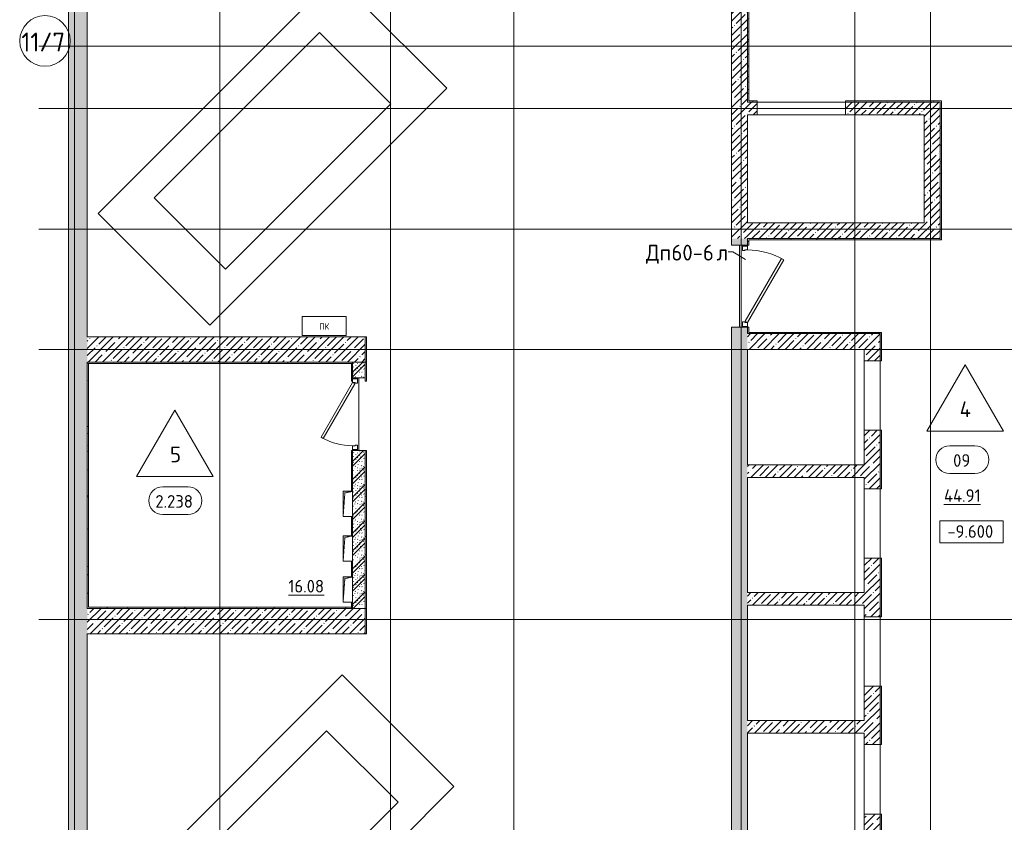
# Model space of a CAD drawing. Header units: millimetres. Extents: x 94064 to 156999, y -10965 to 64097.
# Tile 15 of 40: x 105100 to 120687, y 21115 to 33820. Entities that reach past the tile are written whole.
import ezdxf

# ---------------------------------------------------------------- set-up
doc = ezdxf.new("R2010")
doc.units = ezdxf.units.MM
doc.linetypes.add('3_ Штрих_ 1 х 1 мм', pattern=[2, 1, -1])
doc.linetypes.add('4_ Штрихпунктир_ 10 х 2 мм', pattern=[14, 10, -2, 0, -2])
for name, color, linetype, lineweight in [('A-ANNO-NOTE', 7, 'Continuous', 5), ('A-AREA-IDEN', 7, 'Continuous', 5), ('A-DETL-GENF', 7, 'Continuous', 13), ('A-DOOR', 7, 'Continuous', 13), ('A-DOOR-FRAM', 7, 'Continuous', 13), ('A-DOOR-IDEN', 7, 'Continuous', 5), ('A-DOOR-OPNG', 7, 'Continuous', 13), ('A-FLOR', 7, 'Continuous', 13), ('A-FLOR-IDEN', 7, 'Continuous', 5), ('A-WALL', 7, 'Continuous', 13), ('A-WALL-PATT', 7, 'Continuous', 13), ('C-PRKG', 7, 'Continuous', 13), ('G-ANNO-DIMS', 7, 'Continuous', 5), ('I-WALL', 7, 'Continuous', 13), ('M-EQPM', 7, 'Continuous', 13), ('S-GRID', 7, 'Continuous', 5), ('S-GRID-IDEN', 7, 'Continuous', 5)]:
    doc.layers.add(name, color=color, linetype=linetype, lineweight=lineweight)
doc.styles.add('GOST Common', font='GOST_Common.ttf', dxfattribs={"height": 100})
doc.styles.add('GOST Common_1', font='GOST_Common.ttf', dxfattribs={"height": 300})
doc.styles.add('GOST Common_2', font='GOST_Common.ttf', dxfattribs={"height": 200})
doc.styles.add('GOST Common_3', font='GOST_Common.ttf', dxfattribs={"height": 250})
pattern_1 = [(0, (0, 0), (203.2, 50.8), [3.353, -149.047, 3.353, -149.047, -812.8]), (0, (0, 0), (203.2, 50.8), [-304.8, 3.353, -301.447, 3.353, -149.047, -355.6]), (0, (0, 0), (203.2, 50.8), [-762, 3.353, -98.247, 3.353, -250.647]), (120, (76.2, 25.4), (-145.59409, 150.576362), [3.353, -149.047, 3.353, -149.047, -812.8]), (120, (76.2, 25.4), (-145.59409, 150.576362), [-304.8, 3.353, -301.447, 3.353, -149.047, -355.6]), (120, (76.2, 25.4), (-145.59409, 150.576362), [-762, 3.353, -98.247, 3.353, -250.647]), (240, (101.6, 127), (-57.60591, -201.376362), [3.353, -149.047, 3.353, -149.047, -812.8]), (240, (101.6, 127), (-57.60591, -201.376362), [-304.8, 3.353, -301.447, 3.353, -149.047, -355.6]), (240, (101.6, 127), (-57.60591, -201.376362), [-762, 3.353, -98.247, 3.353, -250.647])]
pattern_2 = [(45, (0, 0), (-114.04925, 114.04925), []), (45, (114.05, 0), (-114.04925, 114.04925), [201.612, -40.322, 3.353, -36.97])]

# ---------------------------------------------------------------- blocks, each defined once
blk = doc.blocks.new('Наметкина 10_РД_АР_П_Отделка_R21_rvt-1--02_Подвал_МП_часть Г')
at = {"layer": 'A-WALL-PATT', "lineweight": 5}
h = blk.add_hatch(dxfattribs=at)
h.set_pattern_fill('FP_5', color=256, style=0, pattern_type=2)
h.set_pattern_definition(pattern_1)
h.paths.add_polyline_path([(116640, 32515), (116640, 34565), (116620, 34565), (116620, 32515)])
h = blk.add_hatch(dxfattribs=at)
h.set_pattern_fill('FP_5', color=256, style=0, pattern_type=2)
h.set_pattern_definition(pattern_1)
h.paths.add_polyline_path([(116640, 32515), (116775, 32515), (116775, 32535), (116640, 32535)])
h.paths.add_polyline_path([(119478, 32515), (119670, 32515), (119670, 32535), (118175, 32535), (118175, 32515)])
h = blk.add_hatch(dxfattribs=at)
h.set_pattern_fill('FP_5', color=256, style=0, pattern_type=2)
h.set_pattern_definition(pattern_1)
h.paths.add_polyline_path([(119670, 30355), (119690, 30355), (119690, 32535), (119670, 32535), (119670, 31002)])
h = blk.add_hatch(dxfattribs=at)
h.set_pattern_fill('FP_5', color=256, style=0, pattern_type=2)
h.set_pattern_definition(pattern_1)
h.paths.add_polyline_path([(116620, 28850), (116640, 28850), (116640, 28950), (116620, 28950), (116620, 28939)])
h.paths.add_polyline_path([(116620, 30250), (116640, 30250), (116640, 30355), (116620, 30355)])
h = blk.add_hatch(dxfattribs=at)
h.set_pattern_fill('FP_5', color=256, style=0, pattern_type=2)
h.set_pattern_definition(pattern_1)
h.paths.add_polyline_path([(119690, 30335), (119690, 30355), (116640, 30355), (116640, 30335), (119478, 30335)])
h = blk.add_hatch(dxfattribs=at)
h.set_pattern_fill('FP_5', color=256, style=0, pattern_type=2)
h.set_pattern_definition(pattern_1)
h.paths.add_polyline_path([(118720, 28850), (118720, 28870), (116640, 28870), (116640, 28850)])
h = blk.add_hatch(dxfattribs=at)
h.set_pattern_fill('FP_5', color=256, style=0, pattern_type=2)
h.set_pattern_definition(pattern_1)
h.paths.add_polyline_path([(118740, 20450), (118740, 21245), (118720, 21245), (118720, 20450)])
h.paths.add_polyline_path([(118740, 22345), (118740, 23270), (118720, 23270), (118720, 22345)])
h.paths.add_polyline_path([(118720, 24370), (118740, 24370), (118740, 25295), (118720, 25295), (118720, 24812)])
h.paths.add_polyline_path([(118740, 26395), (118740, 27320), (118720, 27320), (118720, 26395)])
h.paths.add_polyline_path([(118740, 28420), (118740, 28870), (118720, 28870), (118720, 28420)])
h = blk.add_hatch(dxfattribs=at)
h.set_pattern_fill('FP_5', color=256, style=0, pattern_type=2)
h.set_pattern_definition(pattern_1)
h.paths.add_polyline_path([(110590, 28400), (110590, 28800), (110570, 28800), (110570, 28400)])
h = blk.add_hatch(dxfattribs=at)
h.set_pattern_fill('FP_5', color=256, style=0, pattern_type=2)
h.set_pattern_definition(pattern_1)
h.paths.add_polyline_path([(110370, 28380), (110370, 28400), (106170, 28400), (106170, 28380), (109506, 28380)])
h = blk.add_hatch(dxfattribs=at)
h.set_pattern_fill('FP_5', color=256, style=0, pattern_type=2)
h.set_pattern_definition(pattern_1)
h.paths.add_polyline_path([(106190, 24520), (106190, 28380), (106170, 28380), (106170, 24520)])
h = blk.add_hatch(dxfattribs=at)
h.set_pattern_fill('FP_5', color=256, style=0, pattern_type=2)
h.set_pattern_definition(pattern_1)
h.paths.add_polyline_path([(110370, 24520), (110369, 24600), (110350, 24600), (110350, 24520)])
h.paths.add_polyline_path([(110370, 25000), (110370, 25250), (110350, 25250), (110350, 25000), (110366, 25000)])
h.paths.add_polyline_path([(110370, 25650), (110370, 25955), (110350, 25955), (110350, 25650), (110361, 25650)])
h.paths.add_polyline_path([(110350, 26355), (110370, 26355), (110370, 27000), (110350, 27000), (110350, 26875)])
h.paths.add_polyline_path([(110370, 28100), (110370, 28380), (110350, 28380), (110350, 28100)])
h = blk.add_hatch(dxfattribs=at)
h.set_pattern_fill('FP_5', color=256, style=0, pattern_type=2)
h.set_pattern_definition(pattern_1)
h.paths.add_polyline_path([(110590, 24500), (110590, 27000), (110570, 27000), (110570, 24500)])
h.paths.add_polyline_path([(110590, 28100), (110590, 28400), (110570, 28400), (110570, 28100)])
h = blk.add_hatch(dxfattribs=at)
h.set_pattern_fill('FP_5', color=256, style=0, pattern_type=2)
h.set_pattern_definition(pattern_1)
h.paths.add_polyline_path([(110370, 24500), (110370, 24520), (106170, 24520), (106170, 24500), (109506, 24500)])
h = blk.add_hatch(dxfattribs=at)
h.set_pattern_fill('FP_5', color=256, style=0, pattern_type=2)
h.set_pattern_definition(pattern_1)
h.paths.add_polyline_path([(110590, 24100), (110590, 24500), (110570, 24500), (110570, 24100)])
at = {"layer": 'A-WALL'}
for p, q in [((116620, 34565), (116620, 32515)), ((116640, 32535), (116640, 34565)), ((116620, 32515), (116640, 32515)), ((116775, 32535), (116640, 32535)), ((116640, 32515), (116775, 32515)), ((116775, 32515), (116775, 32535)), ((119670, 32535), (118175, 32535)), ((118175, 32535), (118175, 32515)), ((118175, 32515), (119670, 32515)), ((119690, 32535), (119670, 32535)), ((119670, 32515), (119670, 30355)), ((119690, 30355), (119690, 32535)), ((116620, 30355), (116620, 30250)), ((116640, 30355), (116620, 30355)), ((116620, 30250), (116640, 30250)), ((119670, 30355), (116640, 30355)), ((116640, 30250), (116640, 30335)), ((116640, 30335), (119690, 30335)), ((119690, 30335), (119690, 30355)), ((116620, 28950), (116620, 28850)), ((116640, 28950), (116620, 28950)), ((116620, 28850), (116640, 28850)), ((116640, 28870), (116640, 28950)), ((118720, 28870), (116640, 28870)), ((116640, 28850), (118720, 28850)), ((118740, 28870), (118720, 28870)), ((118720, 28850), (118720, 28420)), ((118740, 28420), (118740, 28870)), ((110570, 28800), (110570, 28400)), ((110590, 28800), (110570, 28800)), ((110590, 28400), (110590, 28800)), ((110370, 28400), (106170, 28400)), ((106170, 28400), (106170, 28380)), ((106170, 28380), (106170, 24520)), ((106190, 28380), (110370, 28380)), ((106190, 24520), (106190, 28380)), ((110370, 28380), (110350, 28380)), ((110350, 28380), (110350, 28100)), ((110370, 28380), (110370, 28400)), ((110370, 28135), (110370, 28380)), ((110570, 28400), (110570, 28100)), ((110590, 28400), (110570, 28400)), ((110570, 28400), (110590, 28400)), ((110590, 28100), (110590, 28400)), ((118720, 28420), (118740, 28420)), ((110350, 28100), (110370, 28100)), ((110570, 28100), (110590, 28100)), ((118720, 27320), (118720, 26395)), ((118740, 27320), (118720, 27320)), ((118740, 26395), (118740, 27320)), ((110370, 27000), (110350, 27000)), ((110350, 27000), (110350, 26355)), ((110370, 26355), (110370, 27000)), ((110570, 27000), (110570, 24500)), ((110590, 27000), (110570, 27000)), ((110590, 24500), (110590, 27000)), ((118720, 26395), (118740, 26395)), ((110350, 25955), (110350, 25650)), ((110370, 25650), (110370, 25955)), ((118720, 25295), (118720, 24370)), ((118740, 25295), (118720, 25295)), ((118740, 24370), (118740, 25295)), ((110350, 25250), (110350, 25000)), ((110370, 25000), (110370, 25250)), ((106170, 24520), (106170, 24500)), ((106170, 24500), (110370, 24500)), ((110370, 24520), (106190, 24520)), ((110350, 24600), (110350, 24520)), ((110350, 24520), (110370, 24520)), ((110370, 24520), (110370, 24600)), ((110370, 24500), (110370, 24520)), ((110570, 24500), (110590, 24500)), ((110570, 24500), (110570, 24100)), ((110590, 24500), (110570, 24500)), ((110590, 24100), (110590, 24500)), ((118720, 24370), (118740, 24370)), ((110570, 24100), (110590, 24100)), ((118720, 23270), (118720, 22345)), ((118740, 23270), (118720, 23270)), ((118740, 22345), (118740, 23270)), ((118720, 22345), (118740, 22345)), ((118720, 21245), (118720, 20450)), ((118740, 21245), (118720, 21245)), ((118740, 20450), (118740, 21245))]:
    blk.add_line(p, q, dxfattribs=at)
blk = doc.blocks.new('АР_Дверь однопольная - 1150х2100h_кл_ коридор-4724467--02_Подвал_МП_часть Г')
at = {"layer": 'A-DOOR'}
for p, q in [((-366, 600), (-386, 565)), ((-386, 565), (480, 65)), ((500, 100), (-366, 600)), ((480, 65), (500, 100))]:
    blk.add_line(p, q, dxfattribs=at)
at = {"layer": 'A-DOOR', "lineweight": 5}
blk.add_arc((500, 100), 1000, 150, 180, dxfattribs=at)
at = {"layer": 'A-DOOR-FRAM'}
for p, q in [((-560, 100), (-575, 100)), ((-560, 20), (-575, 20)), ((-500, 100), (-560, 100)), ((-560, 100), (-560, 20)), ((-560, 20), (-490, 20)), ((-500, 60), (-500, 100)), ((-490, 60), (-500, 60)), ((-490, 20), (-490, 60)), ((500, 60), (490, 60)), ((490, 60), (490, 20)), ((490, 20), (560, 20)), ((560, 100), (500, 100)), ((500, 100), (500, 60)), ((560, 20), (560, 100)), ((560, 100), (575, 100)), ((560, 20), (575, 20))]:
    blk.add_line(p, q, dxfattribs=at)
blk = doc.blocks.new('КР-Проем - Настраиваемый-4938767--02_Подвал_МП_часть Г')
at = {"layer": 'A-DOOR-OPNG'}
for p, q in [((-700, 100), (700, 100)), ((-700, -100), (700, -100))]:
    blk.add_line(p, q, dxfattribs=at)
blk = doc.blocks.new('КР-Проем - Настраиваемый-4846183--02_Подвал_МП_часть Г')
at = {"layer": 'A-DOOR-OPNG'}
for p, q in [((-550, 125), (550, 125)), ((-550, -125), (550, -125))]:
    blk.add_line(p, q, dxfattribs=at)
blk = doc.blocks.new('АР_Машиноместо - 4900x2400_М__5300х2500_-2211001--02_Подвал_МП_часть Г')
at = {"layer": 'C-PRKG'}
for p, q in [((2500, 0), (0, 0)), ((0, 0), (0, -5300)), ((2500, 0), (2500, -5300)), ((450, -800), (450, -4500)), ((450, -800), (2050, -800)), ((2050, -800), (2050, -4500)), ((450, -4500), (2050, -4500)), ((2500, -5300), (0, -5300))]:
    blk.add_line(p, q, dxfattribs=at)
blk = doc.blocks.new('АР_Дверь однопольная - 1300х2100h_лест__лифт_ холл-4724761--02_Подвал_МП_часть Г')
at = {"layer": 'A-DOOR'}
for p, q in [((-421, 700), (-441, 665)), ((-441, 665), (555, 90)), ((575, 125), (-421, 700)), ((555, 90), (575, 125))]:
    blk.add_line(p, q, dxfattribs=at)
at = {"layer": 'A-DOOR', "lineweight": 5}
blk.add_arc((575, 125), 1150, 150, 180, dxfattribs=at)
at = {"layer": 'A-DOOR-FRAM'}
for p, q in [((-635, 125), (-650, 125)), ((-635, 45), (-650, 45)), ((-575, 125), (-635, 125)), ((-635, 125), (-635, 45)), ((-635, 45), (-565, 45)), ((-575, 85), (-575, 125)), ((-565, 85), (-575, 85)), ((-565, 45), (-565, 85)), ((575, 85), (565, 85)), ((565, 85), (565, 45)), ((565, 45), (635, 45)), ((635, 125), (575, 125)), ((575, 125), (575, 85)), ((635, 45), (635, 125)), ((635, 125), (650, 125)), ((635, 45), (650, 45))]:
    blk.add_line(p, q, dxfattribs=at)
blk = doc.blocks.new('АР_Канал вертикальный прямоугольный - ПК-V12--02_Подвал_МП_часть Г')
at = {"layer": 'A-DETL-GENF', "linetype": '3_ Штрих_ 1 х 1 мм'}
for p, q in [((350, 150), (-350, 150)), ((-350, 150), (-350, -150)), ((350, -150), (350, 150)), ((-350, -150), (350, -150))]:
    blk.add_line(p, q, dxfattribs=at)
at = {"layer": 'M-EQPM'}
for p, q in [((-350, -150), (-350, 150)), ((-350, 150), (350, 150)), ((350, 150), (350, -150)), ((350, -150), (-350, -150))]:
    blk.add_line(p, q, dxfattribs=at)
blk = doc.blocks.new('АР_Канал вертикальный прямоугольный - ЭОМ-6389621--02_Подвал_МП_часть Г')
at = {"layer": 'A-DETL-GENF'}
blk.add_hatch(color=256, dxfattribs=at).paths.add_polyline_path([(-75, -200), (-47.5, 172.5), (75, 200), (-75, 200), (-75, 12.1)])
at = {"layer": 'A-DETL-GENF', "linetype": '3_ Штрих_ 1 х 1 мм'}
for p, q in [((75, 200), (-75, 200)), ((-75, 200), (-75, -200)), ((75, 200), (-75, 200)), ((-75, 200), (-75, -200)), ((-75, -200), (-47.5, 172.5)), ((-75, -200), (-47.5, 172.5)), ((-47.5, 172.5), (75, 200)), ((-47.5, 172.5), (75, 200)), ((75, -200), (75, 200)), ((-75, -200), (75, -200))]:
    blk.add_line(p, q, dxfattribs=at)
at = {"layer": 'M-EQPM'}
for p, q in [((-75, -200), (-75, 200)), ((-75, 200), (75, 200)), ((75, 200), (75, -200)), ((75, -200), (-75, -200))]:
    blk.add_line(p, q, dxfattribs=at)
blk = doc.blocks.new('Ось сетки - 8_0 мм-31302--02_Подвал_МП_часть Г')
at = {"layer": 'S-GRID-IDEN'}
blk.add_circle((0, 0), 4, dxfattribs=at)
blk = doc.blocks.new('Марка помещения _Номер_ - 2 мм-68851--02_Подвал_МП_часть Г')
at = {"layer": 'A-AREA-IDEN'}
for p, q in [((-2.03, 2.21), (1.97, 2.21)), ((-2.03, -2.19), (1.97, -2.19))]:
    blk.add_line(p, q, dxfattribs=at)
for centre, start, end in [((-2.03, 0.01), 90, 270), ((1.97, 0.01), 270, 90)]:
    blk.add_arc(centre, 2.2, start, end, dxfattribs=at)
blk = doc.blocks.new('Марка полов - Марка полов-4106608--02_Подвал_МП_часть Г')
at = {"layer": 'A-FLOR-IDEN'}
for p, q in [((0, 7), (-6.06, -3.5)), ((6.06, -3.5), (0, 7)), ((-6.06, -3.5), (6.06, -3.5))]:
    blk.add_line(p, q, dxfattribs=at)
blk = doc.blocks.new('Высотные отметки - Frame_2-749557--02_Подвал_МП_часть Г')
at = {"layer": 'G-ANNO-DIMS'}
for p, q in [((-5, 3.5), (-5, 0)), ((5, 3.5), (-5, 3.5)), ((5, 0), (5, 3.5)), ((-5, 0), (5, 0))]:
    blk.add_line(p, q, dxfattribs=at)

msp = doc.modelspace()

# ---------------------------------------------------------------- hatches: boundary and pattern name
at = {"layer": 'A-WALL-PATT', "lineweight": 5}
h = msp.add_hatch(dxfattribs=at)
h.set_pattern_fill('FP_3', color=256, style=0, pattern_type=2)
h.set_pattern_definition(pattern_2)
h.paths.add_polyline_path([(116370, 30355), (116620, 30355), (116620, 40865), (116370, 40865), (116370, 31002.156002)])
h = msp.add_hatch(dxfattribs=at)
h.set_pattern_fill('FP_3', color=256, style=0, pattern_type=2)
h.set_pattern_definition(pattern_2)
h.paths.add_polyline_path([(105870, 7850.000001), (106170, 7850.000001), (106170, 35400), (105870, 35400), (105870, 8305.255219)])
h = msp.add_hatch(dxfattribs=at)
h.set_pattern_fill('FP_3', color=256, style=0, pattern_type=2)
h.set_pattern_definition(pattern_2)
h.paths.add_polyline_path([(119420, 32315), (119420, 32515), (118175, 32515), (118175, 32315)])
h.paths.add_polyline_path([(116775, 32315), (116775, 32515), (116620, 32515), (116620, 32315)])
h = msp.add_hatch(dxfattribs=at)
h.set_pattern_fill('FP_3', color=256, style=0, pattern_type=2)
h.set_pattern_definition(pattern_2)
h.paths.add_polyline_path([(119670, 30605), (119670, 32515), (119420, 32515), (119420, 30605), (119478.093554, 30605)])
h = msp.add_hatch(dxfattribs=at)
h.set_pattern_fill('FP_3', color=256, style=0, pattern_type=2)
h.set_pattern_definition(pattern_2)
h.paths.add_polyline_path([(119670, 30355), (119670, 30605), (116620, 30605), (116620, 30355), (119478.093554, 30355)])
h = msp.add_hatch(dxfattribs=at)
h.set_pattern_fill('FP_3', color=256, style=0, pattern_type=2)
h.set_pattern_definition(pattern_2)
h.paths.add_polyline_path([(116620, 13450.000001), (116620, 18850), (116370, 18850), (116370, 13450.000001)])
h.paths.add_polyline_path([(116370, 20300), (116620, 20300), (116620, 28950), (116370, 28950), (116370, 20685.382919)])
h.paths.add_polyline_path([(116370, 30250), (116620, 30250), (116620, 30355), (116370, 30355)])
h = msp.add_hatch(dxfattribs=at)
h.set_pattern_fill('FP_3', color=256, style=0, pattern_type=2)
h.set_pattern_definition(pattern_2)
h.paths.add_polyline_path([(118470, 28600), (118720, 28600), (118720, 28850), (116620, 28850), (116620, 28600)])
h = msp.add_hatch(dxfattribs=at)
h.set_pattern_fill('FP_3', color=256, style=0, pattern_type=2)
h.set_pattern_definition(pattern_2)
h.paths.add_polyline_path([(110570, 28400), (110570, 28800), (106170, 28800), (106170, 28400), (109506.49835, 28400)])
h = msp.add_hatch(dxfattribs=at)
h.set_pattern_fill('FP_3', color=256, style=0, pattern_type=2)
h.set_pattern_definition(pattern_2)
h.paths.add_polyline_path([(118720, 20700), (118720, 21245), (118470, 21245), (118470, 20700)])
h.paths.add_polyline_path([(118470, 22345), (118720, 22345), (118720, 23270), (118470, 23270), (118470, 22525)])
h.paths.add_polyline_path([(118720, 24370), (118720, 25295), (118470, 25295), (118470, 24370)])
h.paths.add_polyline_path([(118470, 26395), (118720, 26395), (118720, 27320), (118470, 27320), (118470, 26575)])
h.paths.add_polyline_path([(118470, 28420), (118720, 28420), (118720, 28600), (118470, 28600)])
h = msp.add_hatch(dxfattribs=at)
h.set_pattern_fill('FP_1', color=256, style=0, pattern_type=2)
h.set_pattern_definition([(135, (150.28, 188.64), (-282.8427, 3e-14), [5, -395]), (135, (174.9, 237.36), (-282.8427, 3e-14), [5, -395]), (135, (211.96, 236.53), (-282.8427, 3e-14), [5, -395]), (135, (114.96, 223.96), (-282.8427, 3e-14), [5, -395]), (135, (77.54, 223.96), (-282.8427, 3e-14), [5, -395]), (135, (57.44, 184.52), (-282.8427, 3e-14), [5, -395]), (135, (66.21, 142.9), (-282.8427, 3e-14), [5, -395]), (135, (107.33, 161), (-282.8427, 3e-14), [5, -395]), (135, (99.08, 130.94), (-282.8427, 3e-14), [5, -395]), (135, (22.6, 136.46), (-282.8427, 3e-14), [5, -395]), (135, (21.16, 168.08), (-282.8427, 3e-14), [5, -395]), (135, (46.13, 96.12), (-282.8427, 3e-14), [5, -395]), (135, (3.54, 74.6), (-282.8427, 3e-14), [5, -395]), (135, (40.3, 47.56), (-282.8427, 3e-14), [5, -395]), (135, (39.77, 18.47), (-282.8427, 3e-14), [5, -395]), (135, (76.94, 37.28), (-282.8427, 3e-14), [5, -395]), (135, (114.18, 62.4), (-282.8427, 3e-14), [5, -395]), (135, (139.87, 90.2), (-282.8427, 3e-14), [5, -395]), (135, (141.44, 15.82), (-282.8427, 3e-14), [5, -395]), (135, (188.69, 26.73), (-282.8427, 3e-14), [5, -395]), (135, (176.14, 51.36), (-282.8427, 3e-14), [5, -395]), (135, (177.03, 0), (-282.8427, 3e-14), [5, -395]), (135, (276.61, 8.22), (-282.8427, 3e-14), [5, -395]), (135, (271.19, 31.72), (-282.8427, 3e-14), [5, -395]), (135, (268.29, 119.65), (-282.8427, 3e-14), [5, -395]), (135, (237.92, 101.95), (-282.8427, 3e-14), [5, -395]), (135, (237.92, 158.27), (-282.8427, 3e-14), [5, -395]), (135, (260.4, 204.35), (-282.8427, 3e-14), [5, -395]), (135, (275.54, 235.4), (-282.8427, 3e-14), [5, -395]), (135, (117.62, 268.96), (-282.8427, 3e-14), [5, -395]), (135, (203.62, 273.83), (-282.8427, 3e-14), [5, -395]), (135, (47.24, 279.3), (-282.8427, 3e-14), [5, -395]), (135, (23.2, 266.16), (-282.8427, 3e-14), [5, -395]), (135, (42.78, 232.52), (-282.8427, 3e-14), [5, -395]), (135, (177.76, 90.57), (-282.8427, 3e-14), [5, -395]), (135, (181.12, 121.8), (-282.8427, 3e-14), [5, -395]), (135, (206.73, 172.06), (-282.8427, 3e-14), [5, -395]), (135, (143.14, 136.62), (-282.8427, 3e-14), [5, -395]), (135, (211.51, 131.86), (-282.8427, 3e-14), [5, -395]), (135, (81.47, 95.1), (-282.8427, 3e-14), [5, -395]), (135, (235.13, 60.46), (-282.8427, 3e-14), [5, -395]), (135, (242.24, 4.89), (-282.8427, 3e-14), [5, -395]), (45, (0, 106.07), (-282.8427, 0), []), (45, (106.07, 0), (-282.8427, 0), []), (45, (176.78, 0), (-282.8427, 0), []), (45, (0, 176.78), (-282.8427, 0), [])])
h.paths.add_polyline_path([(110370, 24500), (110570, 24500), (110570, 27000), (110370, 27000), (110370, 24600)])
h.paths.add_polyline_path([(110370, 28150), (110570, 28150), (110570, 28400), (110370, 28400)])
h = msp.add_hatch(dxfattribs=at)
h.set_pattern_fill('FP_3', color=256, style=0, pattern_type=2)
h.set_pattern_definition(pattern_2)
h.paths.add_polyline_path([(118470, 26575), (118470, 26775), (116620, 26775), (116620, 26575)])
h = msp.add_hatch(dxfattribs=at)
h.set_pattern_fill('FP_3', color=256, style=0, pattern_type=2)
h.set_pattern_definition(pattern_2)
h.paths.add_polyline_path([(118470, 24550), (118470, 24750), (116620, 24750), (116620, 24550)])
h = msp.add_hatch(dxfattribs=at)
h.set_pattern_fill('FP_3', color=256, style=0, pattern_type=2)
h.set_pattern_definition(pattern_2)
h.paths.add_polyline_path([(110570, 24100), (110570, 24500), (106170, 24500), (106170, 24100), (109506.49835, 24100)])
h = msp.add_hatch(dxfattribs=at)
h.set_pattern_fill('FP_3', color=256, style=0, pattern_type=2)
h.set_pattern_definition(pattern_2)
h.paths.add_polyline_path([(118470, 22525), (118470, 22725), (116620, 22725), (116620, 22525)])

# ---------------------------------------------------------------- linework, layer by layer
at = {"layer": 'A-DOOR-IDEN'}
for p, q in [((116391.078597, 30146.334115), (116316.691977, 30146.334115)), ((116587.477032, 30025.339519), (116391.078597, 30146.334115))]:
    msp.add_line(p, q, dxfattribs=at)
at = {"layer": 'A-FLOR'}
for p, q in [((116775, 32515), (118175, 32515)), ((116495, 28950), (116495, 30250)), ((118720, 28420), (118720, 27320)), ((110470, 28150), (110470, 27000)), ((118720, 26395), (118720, 25295)), ((118720, 24370), (118720, 23270)), ((118720, 22345), (118720, 21245))]:
    msp.add_line(p, q, dxfattribs=at)
at = {"layer": 'A-WALL'}
for p, q in [((116370, 41115), (116370, 30250)), ((105870, 35400), (105870, -100)), ((106170, 28800), (106170, 35000)), ((116620, 32515), (116620, 34565)), ((116775, 32515), (116620, 32515)), ((116775, 32315), (116775, 32515)), ((119670, 32515), (118175, 32515)), ((118175, 32515), (118175, 32315)), ((119670, 30355), (119670, 32515)), ((116620, 30605), (116620, 32315)), ((116620, 32315), (116775, 32315)), ((118175, 32315), (119420, 32315)), ((119420, 32315), (119420, 30605)), ((119420, 30605), (116620, 30605)), ((116370, 30250), (116620, 30250)), ((116620, 30355), (119670, 30355)), ((116620, 30250), (116620, 30355)), ((116370, 28950), (116370, 13450.000001)), ((116620, 28950), (116370, 28950)), ((116620, 28850), (116620, 28950)), ((118720, 28850), (116620, 28850)), ((118720, 28420), (118720, 28850)), ((110570, 28800), (106170, 28800)), ((110570, 28400), (110570, 28800)), ((116620, 28600), (118470, 28600)), ((116620, 26775), (116620, 28600)), ((118470, 28600), (118470, 28420)), ((106170, 24500), (106170, 28400)), ((106170, 28400), (110570, 28400)), ((118470, 28420), (118720, 28420)), ((118720, 27320), (118470, 27320)), ((118470, 27320), (118470, 26775)), ((118720, 26395), (118720, 27320)), ((118470, 26775), (116620, 26775)), ((116620, 24750), (116620, 26575)), ((116620, 26575), (118470, 26575)), ((118470, 26575), (118470, 26395)), ((118470, 26395), (118720, 26395)), ((118720, 25295), (118470, 25295)), ((118470, 25295), (118470, 24750)), ((118720, 24370), (118720, 25295)), ((118470, 24750), (116620, 24750)), ((110570, 24500), (106170, 24500)), ((110570, 24100), (110570, 24500)), ((116620, 22725), (116620, 24550)), ((116620, 24550), (118470, 24550)), ((118470, 24550), (118470, 24370)), ((118470, 24370), (118720, 24370)), ((106170, 17700), (106170, 24100)), ((106170, 24100), (110570, 24100)), ((118720, 23270), (118470, 23270)), ((118470, 23270), (118470, 22725)), ((118720, 22345), (118720, 23270)), ((118470, 22725), (116620, 22725)), ((116620, 20700), (116620, 22525)), ((116620, 22525), (118470, 22525)), ((118470, 22525), (118470, 22345)), ((118470, 22345), (118720, 22345)), ((118720, 21245), (118470, 21245)), ((118470, 21245), (118470, 20700)), ((118720, 20450), (118720, 21245))]:
    msp.add_line(p, q, dxfattribs=at)
at = {"layer": 'G-ANNO-DIMS'}
msp.add_line((120152.091734, 25537.246797), (120166.814545, 25537.246797), dxfattribs=at)
at = {"layer": 'I-WALL'}
for p, q in [((110370, 28400), (110370, 28150)), ((110570, 28150), (110570, 28400)), ((110370, 28150), (110570, 28150)), ((110370, 27000), (110370, 26355)), ((110570, 27000), (110370, 27000)), ((110570, 24500), (110570, 27000)), ((110370, 25955), (110370, 25650)), ((110370, 25250), (110370, 25000)), ((110370, 24600), (110370, 24500))]:
    msp.add_line(p, q, dxfattribs=at)
at = {"layer": 'S-GRID', "linetype": '4_ Штрихпунктир_ 10 х 2 мм'}
for p, q in [((108270, -2719.290123), (108270, 63297.035798)), ((110970, -1645.558701), (110970, 63297.035798)), ((112920, -1701.941611), (112920, 60921.15283)), ((116520, -1645.558701), (116520, 60921.15283)), ((118320, -1645.558701), (118320, 60921.15283)), ((119520, -1645.558701), (119520, 60921.15283)), ((105970, -1645.558701), (105970, 37500)), ((108270, -1645.558701), (108270, 37500)), ((134720.722483, 33400), (105403.99973, 33400)), ((134720.722483, 32415), (105403.99973, 32415)), ((134720.722483, 30505), (105403.99973, 30505)), ((134720.722483, 28600), (105403.99973, 28600)), ((134720.722483, 24325), (105403.99973, 24325))]:
    msp.add_line(p, q, dxfattribs=at)

# ---------------------------------------------------------------- block references
at = {"lineweight": 5}
msp.add_blockref('Наметкина 10_РД_АР_П_Отделка_R21_rvt-1--02_Подвал_МП_часть Г', (0, 0), dxfattribs=at)
at = {"layer": 'A-AREA-IDEN', "xscale": 99.99999999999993, "yscale": 99.99999999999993, "zscale": 99.99999999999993}
for p in [(120024.838958, 26853.453963), (107567.332209, 26205.444063)]:
    msp.add_blockref('Марка помещения _Номер_ - 2 мм-68851--02_Подвал_МП_часть Г', p, dxfattribs=at)
at = {"layer": 'A-DOOR'}
for name, p, rotation in [('КР-Проем - Настраиваемый-4938767--02_Подвал_МП_часть Г', (117475, 32415), 180), ('АР_Дверь однопольная - 1300х2100h_лест__лифт_ холл-4724761--02_Подвал_МП_часть Г', (116495, 29600), 269.9999999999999), ('КР-Проем - Настраиваемый-4846183--02_Подвал_МП_часть Г', (118595, 27870), 269.9999999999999), ('АР_Дверь однопольная - 1150х2100h_кл_ коридор-4724467--02_Подвал_МП_часть Г', (110470, 27575), 89.9999999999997), ('КР-Проем - Настраиваемый-4846183--02_Подвал_МП_часть Г', (118595, 25845), 269.9999999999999), ('КР-Проем - Настраиваемый-4846183--02_Подвал_МП_часть Г', (118595, 23820), 269.9999999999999), ('КР-Проем - Настраиваемый-4846183--02_Подвал_МП_часть Г', (118595, 21795), 269.9999999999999)]:
    msp.add_blockref(name, p, dxfattribs=dict(at, rotation=rotation))
at = {"layer": 'A-FLOR-IDEN', "xscale": 99.99999999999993, "yscale": 99.99999999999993, "zscale": 99.99999999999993}
for p in [(120066.908212, 27655.89278), (107557.546659, 26940.733743)]:
    msp.add_blockref('Марка полов - Марка полов-4106608--02_Подвал_МП_часть Г', p, dxfattribs=at)
at = {"layer": 'C-PRKG', "rotation": 315.0000000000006}
for p in [(110091.690058, 34501.113585), (110206.116524, 23448.883476)]:
    msp.add_blockref('АР_Машиноместо - 4900x2400_М__5300х2500_-2211001--02_Подвал_МП_часть Г', p, dxfattribs=at)
at = {"layer": 'G-ANNO-DIMS', "extrusion": (0, 0, -1), "xscale": 99.99999999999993, "yscale": 99.99999999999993, "zscale": 99.99999999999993}
msp.add_blockref('Высотные отметки - Frame_2-749557--02_Подвал_МП_часть Г', (-120166.814545, 25537.246797), dxfattribs=at)
at = {"layer": 'M-EQPM'}
for name, p in [('АР_Канал вертикальный прямоугольный - ПК-V12--02_Подвал_МП_часть Г', (109920, 28970)), ('АР_Канал вертикальный прямоугольный - ЭОМ-6389621--02_Подвал_МП_часть Г', (110295, 26155)), ('АР_Канал вертикальный прямоугольный - ЭОМ-6389621--02_Подвал_МП_часть Г', (110295, 25450)), ('АР_Канал вертикальный прямоугольный - ЭОМ-6389621--02_Подвал_МП_часть Г', (110295, 24800))]:
    msp.add_blockref(name, p, dxfattribs=at)
at = {"layer": 'S-GRID-IDEN', "xscale": 99.99999999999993, "yscale": 99.99999999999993, "zscale": 99.99999999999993}
msp.add_blockref('Ось сетки - 8_0 мм-31302--02_Подвал_МП_часть Г', (105500, 33483.555332), dxfattribs=at)

# ---------------------------------------------------------------- texts
at = {"layer": 'A-ANNO-NOTE', "insert": (109842.406744, 29013.609736), "char_height": 100, "width": 192.405, "attachment_point": 1, "style": 'GOST Common'}
msp.add_mtext('ПК', dxfattribs=at)
at = {"layer": 'A-AREA-IDEN', "char_height": 200, "attachment_point": 1, "style": 'GOST Common_2'}
for s, insert, width in [('09', (119876.324761, 26942.197145), 352.7425), ('\\L44.91', (119731.873985, 26386.847053), 769.62), ('2.238', (107246.818013, 26294.187245), 769.62), ('\\L16.08', (109353.548906, 24952.474589), 721.51875)]:
    msp.add_mtext(s, dxfattribs=dict(at, insert=insert, width=width))
at = {"layer": 'A-DOOR-IDEN', "char_height": 250, "attachment_point": 1, "style": 'GOST Common_3'}
for s, insert, width in [('Дп', (115013.691977, 30257.261198), 489.029375), ('60-6', (115417.18156, 30257.261198), 865.8225), ('\\fGOST Common|b0|i0|c204|p34|;л', (116131.55656, 30257.261198), 216.455625)]:
    msp.add_mtext(s, dxfattribs=dict(at, insert=insert, width=width))
at = {"layer": 'A-FLOR-IDEN', "char_height": 250, "attachment_point": 1, "style": 'GOST Common_3'}
for s, insert, width in [('\\fGOST Common|b0|i0|c204|p34|;4', (119980.031929, 27777.954453), 240.50625), ('\\fGOST Common|b0|i0|c204|p34|;5', (107480.670376, 27062.795415), 216.455625)]:
    msp.add_mtext(s, dxfattribs=dict(at, insert=insert, width=width))
at = {"layer": 'G-ANNO-DIMS', "insert": (119784.658019, 25818.612458), "char_height": 200, "width": 917.17566319, "attachment_point": 1, "line_spacing_factor": 1.022761, "style": 'GOST Common_2'}
msp.add_mtext('-9.600', dxfattribs=at)
at = {"layer": 'S-GRID-IDEN', "insert": (105125.87793, 33615.642481), "char_height": 300, "width": 897.89, "attachment_point": 1, "style": 'GOST Common_1'}
msp.add_mtext('11/7', dxfattribs=at)

doc.saveas('drawing.dxf')
